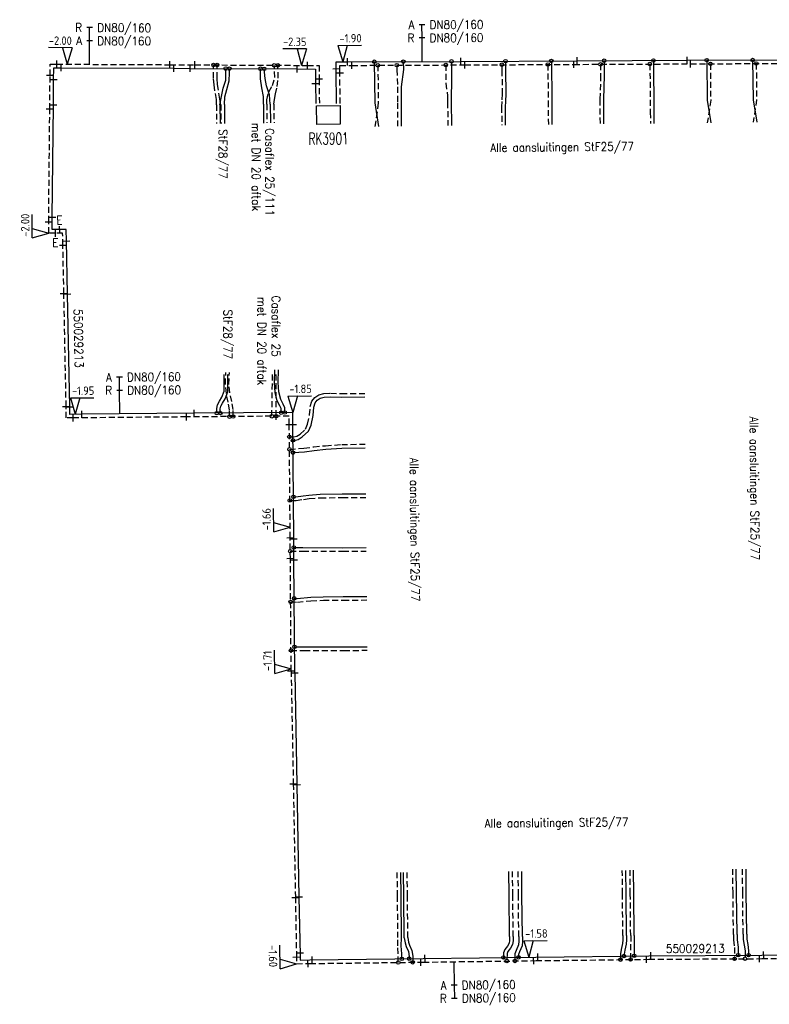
# Model space of a CAD drawing. Header units: millimetres. Extents: x 0 to 118212815, y 0 to 488348790.
# Tile 62 of 143: x 116869719 to 116949411, y 484516112 to 484620696. Entities that reach past the tile are written whole.
import ezdxf
from ezdxf.enums import TextEntityAlignment as Align

# ---------------------------------------------------------------- set-up
doc = ezdxf.new("R2010")
doc.units = ezdxf.units.MM
doc.header["$LTSCALE"] = 200
doc.linetypes.add('HIDDEN2', pattern=[4.7625, 3.175, -1.5875])
for name, color, linetype in [('WW-C-KAST', 7, 'Continuous'), ('WW-C-mof', 7, 'Continuous'), ('WW-C-tstuk', 7, 'Continuous'), ('WW-I-diam', 7, 'Continuous'), ('WW-I-info', 7, 'Continuous'), ('WW-I-NAP', 7, 'Continuous'), ('WW-L-aanvoer', 3, 'Continuous'), ('WW-L-retour', 3, 'HIDDEN2')]:
    doc.layers.add(name, color=color, linetype=linetype)
doc.styles.add('DIN17', font='ROMANS.SHX', dxfattribs={"width": 0.9})
doc.styles.add('ISOCP', font='ISOCP.SHX')

# ---------------------------------------------------------------- blocks, each defined once
blk = doc.blocks.new('LR-mof')
at = {"color": 0, "linetype": 'ByBlock', "lineweight": -2}
blk.add_line((0, -0.75), (0, 0.75), dxfattribs=at)
blk = doc.blocks.new('LR-tsb')
blk.add_circle((0, 0), 0.375)
blk = doc.blocks.new('LR-DIAB2')
at = {"color": 0, "linetype": 'Continuous', "lineweight": -3}
blk.add_line((0, 5), (0, 7.8), dxfattribs=at)
at = {"color": 0, "lineweight": -3}
blk.add_line((0, 0), (0, 5), dxfattribs=at)
for points in [[(0.61, 7.8), (0, 7.8), (-0.61, 7.8)], [(0.61, 5), (0, 5), (-0.61, 5)]]:
    blk.add_lwpolyline(points, dxfattribs=at)
at = {"color": 1, "lineweight": -3, "style": 'DIN17', "width": 0.9}
for tag, p in [('*1', (-1.61, 7.8)), ('*2', (-1.61, 5.02))]:
    blk.add_attdef(tag, text='', height=1.8, dxfattribs=at).set_placement(p, align=Align.MIDDLE_RIGHT)
for tag, p in [('*11', (1.61, 7.8)), ('*12', (1.61, 5))]:
    blk.add_attdef(tag, text='', height=1.8, dxfattribs=at).set_placement(p, align=Align.MIDDLE_LEFT)
blk = doc.blocks.new('nap2')
at = {"color": 0, "linetype": 'Continuous', "lineweight": -3}
for p, q in [((1, 3.5), (-4, 3.5)), ((-1, 3.5), (0, 0)), ((1, 3.5), (0, 0))]:
    blk.add_line(p, q, dxfattribs=at)
at = {"color": 0, "linetype": 'Continuous', "lineweight": -3, "style": 'ISOCP'}
for tag, p in [('*1', (-1.5, 5)), ('*2', (-4, 1.5))]:
    blk.add_attdef(tag, text='', height=1.8, dxfattribs=at).set_placement(p, align=Align.MIDDLE)
blk = doc.blocks.new('nap1')
at = {"color": 0, "linetype": 'Continuous', "lineweight": -3}
for p, q in [((-1, 3.5), (0, 0)), ((-1, 3.5), (4, 3.5)), ((1, 3.5), (0, 0))]:
    blk.add_line(p, q, dxfattribs=at)
at = {"color": 0, "linetype": 'Continuous', "lineweight": -3, "style": 'ISOCP'}
for tag, p in [('*1', (1.7, 5)), ('*2', (4, 1.5))]:
    blk.add_attdef(tag, text='', height=1.8, dxfattribs=at).set_placement(p, align=Align.MIDDLE)
blk = doc.blocks.new('LR-kast')
at = {"color": 0, "linetype": 'ByBlock', "lineweight": -3}
blk.add_lwpolyline([(-2.5, 2), (2.5, 2), (2.5, -2), (-2.5, -2)], close=True, dxfattribs=at)
at = {"color": 7, "linetype": 'ByBlock', "lineweight": -3, "style": 'DIN17', "width": 0.7}
for tag, p in [('*1', (0, 5)), ('*2', (0, -5))]:
    blk.add_attdef(tag, text='', height=2.5, dxfattribs=at).set_placement(p, align=Align.MIDDLE)
at = {"color": 0, "linetype": 'ByBlock', "lineweight": -2, "style": 'DIN17', "width": 0.3, "flags": 1}
for tag, p in [('OCODE', (5, 1.25)), ('NCODE', (10, 1.25)), ('BC', (15, 1.25)), ('RK', (20, 1.25)), ('ST', (5, -1.25)), ('VCODE', (10, -1.25)), ('NIVO', (15, -1.25)), ('IMM', (20, -1.25))]:
    blk.add_attdef(tag, text='', height=1.8, dxfattribs=at).set_placement(p, align=Align.MIDDLE)
blk = doc.blocks.new('LR-hyp')
at = {"color": 7, "linetype": 'ByBlock', "lineweight": -3, "style": 'DIN17', "width": 0.9}
blk.add_attdef('*1', text='', height=1.8, dxfattribs=at).set_placement((0, 0), align=Align.MIDDLE)
at = {"color": 7, "linetype": 'ByBlock', "lineweight": -2, "style": 'DIN17', "width": 0.9, "flags": 1}
blk.add_attdef('*2', text='', height=1.8, dxfattribs=at).set_placement((0, -5), align=Align.MIDDLE)
blk = doc.blocks.new('LR-DIAO2')
at = {"color": 0, "lineweight": -3}
blk.add_line((0, 0), (0, -5), dxfattribs=at)
at = {"color": 0, "linetype": 'Continuous', "lineweight": -3}
blk.add_line((0, -5), (0, -7.8), dxfattribs=at)
at = {"color": 0, "lineweight": -3}
for points in [[(0.61, -5), (0, -5), (-0.61, -5)], [(0.61, -7.8), (0, -7.8), (-0.61, -7.8)]]:
    blk.add_lwpolyline(points, dxfattribs=at)
at = {"color": 1, "lineweight": -3, "style": 'DIN17', "width": 0.9}
for tag, p in [('*1', (-1.61, -5)), ('*2', (-1.61, -7.78))]:
    blk.add_attdef(tag, text='', height=1.8, dxfattribs=at).set_placement(p, align=Align.MIDDLE_RIGHT)
for tag, p in [('*11', (1.61, -5)), ('*12', (1.61, -7.8))]:
    blk.add_attdef(tag, text='', height=1.8, dxfattribs=at).set_placement(p, align=Align.MIDDLE_LEFT)
blk = doc.blocks.new('LR-mofD')
at = {"color": 0, "linetype": 'ByBlock', "lineweight": -2}
blk.add_line((0, -0.75), (0, 0.75), dxfattribs=at)
at = {"color": 1, "linetype": 'ByBlock', "lineweight": -3, "style": 'DIN17', "width": 0.9}
blk.add_attdef('*1', text='', height=1.8, dxfattribs=at).set_placement((0, 2), align=Align.MIDDLE)

msp = doc.modelspace()

# ---------------------------------------------------------------- linework, layer by layer
at = {"layer": 'WW-L-aanvoer'}
for p, q in [((116873327, 484614315), (116873340, 484615595)), ((116873340, 484615595), (116874119, 484615589)), ((116874119, 484615589), (116886116, 484615532)), ((116903363, 484616204), (116904575, 484616217)), ((116903373, 484615273), (116903363, 484616204)), ((116904575, 484616217), (116916626, 484616272)), ((116907415, 484616229), (116907459, 484611851)), ((116910502, 484616244), (116910511, 484615390)), ((116915631, 484616267), (116915620, 484613967)), ((116916626, 484616272), (116928975, 484616325)), ((116921357, 484616292), (116921366, 484615325)), ((116926246, 484616313), (116926280, 484612060)), ((116928975, 484616325), (116940674, 484616382)), ((116931849, 484616339), (116931861, 484614802)), ((116937088, 484616365), (116937140, 484610864)), ((116940674, 484616382), (116958326, 484616464)), ((116942758, 484616392), (116942798, 484612149)), ((116947639, 484616414), (116947678, 484612198)), ((116886116, 484615532), (116887840, 484615521)), ((116887840, 484615521), (116899209, 484615465)), ((116891622, 484614257), (116891632, 484615039)), ((116891632, 484615039), (116891626, 484615503)), ((116892002, 484614204), (116892012, 484615039)), ((116892012, 484615039), (116892006, 484615501)), ((116895317, 484614424), (116895324, 484615484)), ((116895809, 484614461), (116895704, 484615482)), ((116899209, 484615465), (116901168, 484615455)), ((116901168, 484615455), (116901164, 484613916)), ((116903408, 484611806), (116903373, 484615273)), ((116910511, 484615390), (116910275, 484613552)), ((116921366, 484615325), (116921384, 484612807)), ((116931861, 484614802), (116931772, 484612207)), ((116873300, 484611617), (116873327, 484614315)), ((116891340, 484613419), (116891622, 484614257)), ((116891755, 484613298), (116892002, 484614204)), ((116895476, 484613457), (116895317, 484614424)), ((116895974, 484613685), (116895809, 484614461)), ((116896270, 484612720), (116895974, 484613685)), ((116901164, 484613916), (116901198, 484611782)), ((116910275, 484613552), (116910267, 484611882)), ((116915620, 484613967), (116915584, 484612634)), ((116891009, 484611669), (116891340, 484613419)), ((116891484, 484611674), (116891545, 484612498)), ((116891545, 484612498), (116891755, 484613298)), ((116895654, 484612552), (116895476, 484613457)), ((116895638, 484611720), (116895654, 484612552)), ((116896362, 484611728), (116896270, 484612720)), ((116915584, 484612634), (116915590, 484611940)), ((116921384, 484612807), (116921353, 484612005)), ((116873185, 484599690), (116873300, 484611617)), ((116891009, 484611669), (116891029, 484609670)), ((116891484, 484611674), (116891504, 484609675)), ((116895638, 484611720), (116895651, 484609722)), ((116896362, 484611728), (116896381, 484609730)), ((116907459, 484611851), (116907863, 484609359)), ((116910267, 484611882), (116910256, 484609385)), ((116915590, 484611940), (116915614, 484609446)), ((116921353, 484612005), (116921332, 484611446)), ((116921332, 484611446), (116921347, 484609510)), ((116926280, 484612060), (116926299, 484609566)), ((116931772, 484612207), (116931796, 484609627)), ((116942798, 484612149), (116943200, 484609754)), ((116947678, 484612198), (116948081, 484609810)), ((116937140, 484610864), (116937151, 484609687)), ((116873185, 484598397), (116873185, 484599690)), ((116873968, 484598402), (116873185, 484598397)), ((116874661, 484598416), (116873968, 484598402)), ((116874685, 484597196), (116874661, 484598416)), ((116874797, 484591557), (116874685, 484597196)), ((116875042, 484579562), (116874797, 484591557)), ((116896803, 484582151), (116896843, 484583509)), ((116897183, 484582161), (116897222, 484583498)), ((116891459, 484581223), (116891475, 484583016)), ((116891838, 484581153), (116891855, 484583012)), ((116896892, 484581095), (116896803, 484582151)), ((116897268, 484581155), (116897183, 484582161)), ((116891224, 484580599), (116891459, 484581223)), ((116891569, 484580434), (116891838, 484581153)), ((116897106, 484580206), (116896892, 484581095)), ((116897464, 484580342), (116897268, 484581155)), ((116890744, 484579791), (116890969, 484580165)), ((116890969, 484580165), (116891224, 484580599)), ((116891296, 484579971), (116891569, 484580434)), ((116897379, 484579689), (116897106, 484580206)), ((116897717, 484579862), (116897464, 484580342)), ((116900992, 484579553), (116901115, 484580013)), ((116901115, 484580013), (116901346, 484580293)), ((116901346, 484580293), (116901675, 484580498)), ((116901675, 484580498), (116902098, 484580602)), ((116902098, 484580602), (116902778, 484580644)), ((116902778, 484580644), (116903899, 484580601)), ((116903899, 484580601), (116906400, 484580625)), ((116875049, 484578775), (116875042, 484579562)), ((116898750, 484578973), (116888258, 484578889)), ((116890670, 484579389), (116890744, 484579791)), ((116890674, 484578908), (116890670, 484579389)), ((116891050, 484579356), (116891106, 484579654)), ((116891054, 484578911), (116891050, 484579356)), ((116891106, 484579654), (116891296, 484579971)), ((116897530, 484579386), (116897379, 484579689)), ((116897522, 484578964), (116897530, 484579386)), ((116897911, 484579473), (116897717, 484579862)), ((116897902, 484578967), (116897911, 484579473)), ((116898760, 484577706), (116898750, 484578973)), ((116900919, 484578656), (116900992, 484579553)), ((116876336, 484578786), (116875049, 484578775)), ((116888258, 484578889), (116876336, 484578786)), ((116900698, 484577613), (116900919, 484578656)), ((116898858, 484565548), (116898760, 484577706)), ((116899757, 484576388), (116900431, 484576987)), ((116900431, 484576987), (116900698, 484577613)), ((116898774, 484576012), (116898891, 484576013)), ((116898891, 484576013), (116899326, 484576093)), ((116899326, 484576093), (116899757, 484576388)), ((116898784, 484574709), (116899985, 484574812)), ((116899985, 484574812), (116901019, 484574945)), ((116901019, 484574945), (116902260, 484575067)), ((116902260, 484575067), (116903954, 484575198)), ((116903954, 484575198), (116906454, 484575224)), ((116898822, 484570015), (116899067, 484570017)), ((116899067, 484570017), (116899848, 484570125)), ((116899848, 484570125), (116900454, 484570206)), ((116900454, 484570206), (116901666, 484570297)), ((116901666, 484570297), (116904003, 484570320)), ((116904003, 484570320), (116906504, 484570341)), ((116898875, 484563336), (116898858, 484565548)), ((116898865, 484564628), (116899813, 484564637)), ((116899813, 484564637), (116904060, 484564611)), ((116904060, 484564611), (116906561, 484564635)), ((116898959, 484551322), (116898875, 484563336)), ((116898904, 484559226), (116899224, 484559224)), ((116899224, 484559224), (116900658, 484559342)), ((116900658, 484559342), (116901990, 484559405)), ((116901990, 484559405), (116904113, 484559415)), ((116904113, 484559415), (116906614, 484559439)), ((116898940, 484554084), (116899950, 484554089)), ((116899950, 484554089), (116904168, 484554075)), ((116904168, 484554075), (116906668, 484554098)), ((116898959, 484551322), (116899187, 484539443)), ((116899187, 484539443), (116899409, 484527493)), ((116910264, 484527600), (116910239, 484530100)), ((116910564, 484527603), (116910539, 484530103)), ((116921759, 484527716), (116921733, 484530215)), ((116923118, 484527729), (116923095, 484530229)), ((116934182, 484527841), (116934161, 484530340)), ((116935012, 484527849), (116934987, 484530348)), ((116945931, 484527960), (116945903, 484530458)), ((116946963, 484527971), (116946941, 484530468)), ((116921803, 484523310), (116921759, 484527716)), ((116923159, 484523323), (116923118, 484527729)), ((116934220, 484523432), (116934182, 484527841)), ((116935055, 484523434), (116935012, 484527849)), ((116945979, 484523543), (116945931, 484527960)), ((116947003, 484523555), (116946963, 484527971)), ((116899409, 484527493), (116899523, 484521349)), ((116910309, 484523188), (116910264, 484527600)), ((116910610, 484523170), (116910564, 484527603)), ((116945979, 484523543), (116945979, 484522970)), ((116947003, 484523555), (116947008, 484523036)), ((116910288, 484522339), (116910309, 484523188)), ((116910610, 484523170), (116910685, 484522641)), ((116910685, 484522641), (116910811, 484522254)), ((116921741, 484522590), (116921593, 484522277)), ((116921798, 484522886), (116921741, 484522590)), ((116921803, 484523310), (116921798, 484522886)), ((116923173, 484522798), (116923121, 484522321)), ((116923159, 484523323), (116923173, 484522798)), ((116934184, 484522494), (116934042, 484521858)), ((116934234, 484522945), (116934184, 484522494)), ((116934220, 484523432), (116934234, 484522945)), ((116935055, 484523434), (116935044, 484521256)), ((116945979, 484522970), (116946090, 484522166)), ((116947008, 484523036), (116947120, 484522448)), ((116910346, 484521484), (116910288, 484522339)), ((116910346, 484520945), (116910346, 484521484)), ((116910811, 484522254), (116911039, 484521731)), ((116911039, 484521731), (116911131, 484521207)), ((116921166, 484521591), (116921138, 484521083)), ((116921287, 484521925), (116921166, 484521591)), ((116921593, 484522277), (116921287, 484521925)), ((116922855, 484521696), (116922735, 484521410)), ((116923121, 484522321), (116922855, 484521696)), ((116934042, 484521858), (116933964, 484521441)), ((116933964, 484521441), (116933964, 484521243)), ((116946090, 484522166), (116946098, 484521328)), ((116947120, 484522448), (116947206, 484521810)), ((116947206, 484521810), (116947210, 484521334)), ((116899523, 484521349), (116899533, 484520808)), ((116899533, 484520808), (116900575, 484520825)), ((116900575, 484520825), (116912598, 484520972)), ((116911131, 484521207), (116911128, 484520954)), ((116912598, 484520972), (116924605, 484521129)), ((116922735, 484521410), (116922744, 484521104)), ((116924605, 484521129), (116936600, 484521275)), ((116936600, 484521275), (116948601, 484521342)), ((116948601, 484521342), (116960564, 484521420))]:
    msp.add_line(p, q, dxfattribs=at)
at = {"layer": 'WW-L-retour'}
for p, q in [((116872951, 484614768), (116872963, 484615979)), ((116872963, 484615979), (116873670, 484615972)), ((116873670, 484615972), (116885671, 484615915)), ((116885671, 484615915), (116888337, 484615899)), ((116888337, 484615899), (116900329, 484615839)), ((116890331, 484614481), (116890331, 484615889)), ((116890711, 484614496), (116890711, 484615887)), ((116896831, 484614546), (116896778, 484615857)), ((116897214, 484614499), (116897159, 484615855)), ((116900329, 484615839), (116901550, 484615833)), ((116901550, 484615833), (116901542, 484614365)), ((116903747, 484615828), (116905030, 484615840)), ((116903753, 484615276), (116903747, 484615828)), ((116905030, 484615840), (116917029, 484615893)), ((116907799, 484615852), (116907839, 484611855)), ((116909819, 484615861), (116909824, 484615386)), ((116915029, 484615884), (116915020, 484613944)), ((116917029, 484615893), (116928628, 484615947)), ((116920981, 484615912), (116920986, 484615322)), ((116925869, 484615934), (116925900, 484612055)), ((116928628, 484615947), (116941029, 484616004)), ((116931472, 484615960), (116931481, 484614807)), ((116936712, 484615984), (116936760, 484610860)), ((116941029, 484616004), (116958045, 484616083)), ((116943141, 484616014), (116943177, 484612153)), ((116948022, 484616036), (116948058, 484612201)), ((116872916, 484611180), (116872951, 484614768)), ((116896585, 484613711), (116896831, 484614546)), ((116903788, 484611810), (116903753, 484615276)), ((116909824, 484615386), (116909895, 484613566)), ((116920986, 484615322), (116921004, 484612813)), ((116931481, 484614807), (116931392, 484612212)), ((116890386, 484613777), (116890331, 484614481)), ((116890475, 484613149), (116890386, 484613777)), ((116890764, 484613818), (116890711, 484614496)), ((116890850, 484613207), (116890764, 484613818)), ((116896199, 484613039), (116896585, 484613711)), ((116896923, 484612812), (116897085, 484613596)), ((116897085, 484613596), (116897214, 484614499)), ((116901542, 484614365), (116901579, 484611786)), ((116909895, 484613566), (116909887, 484611877)), ((116915020, 484613944), (116915204, 484612620)), ((116890628, 484612228), (116890475, 484613149)), ((116891008, 484612263), (116890850, 484613207)), ((116895979, 484612201), (116896199, 484613039)), ((116896803, 484612226), (116896923, 484612812)), ((116915204, 484612620), (116915210, 484611936)), ((116921004, 484612813), (116920973, 484612000)), ((116890630, 484611665), (116890628, 484612228)), ((116890630, 484611665), (116890649, 484609665)), ((116891104, 484611670), (116891008, 484612263)), ((116891104, 484611670), (116891124, 484609671)), ((116895979, 484611724), (116895979, 484612201)), ((116895979, 484611724), (116896007, 484609726)), ((116896739, 484611732), (116896803, 484612226)), ((116896739, 484611732), (116896759, 484609734)), ((116907839, 484611855), (116907483, 484609354)), ((116909887, 484611877), (116909876, 484609381)), ((116915210, 484611936), (116915234, 484609441)), ((116920973, 484612000), (116920952, 484611451)), ((116920952, 484611451), (116920967, 484609506)), ((116925900, 484612055), (116925919, 484609561)), ((116931392, 484612212), (116931416, 484609623)), ((116943177, 484612153), (116942820, 484609751)), ((116948058, 484612201), (116947701, 484609805)), ((116872803, 484599235), (116872916, 484611180)), ((116936760, 484610860), (116936771, 484609683)), ((116872806, 484598016), (116872803, 484599235)), ((116873513, 484598017), (116872806, 484598016)), ((116874288, 484598028), (116873513, 484598017)), ((116874314, 484596746), (116874288, 484598028)), ((116874416, 484591607), (116874314, 484596746)), ((116874662, 484579606), (116874416, 484591607)), ((116891586, 484581944), (116891639, 484583223)), ((116891967, 484581958), (116892019, 484583208)), ((116896527, 484578575), (116896603, 484582998)), ((116896991, 484578579), (116896983, 484582992)), ((116891693, 484580998), (116891586, 484581944)), ((116892069, 484581058), (116891967, 484581958)), ((116892257, 484580137), (116892069, 484581058)), ((116891884, 484580064), (116891693, 484580998)), ((116892035, 484579243), (116891884, 484580064)), ((116892415, 484579275), (116892257, 484580137)), ((116900616, 484579618), (116900769, 484580191)), ((116900769, 484580191), (116901092, 484580583)), ((116901092, 484580583), (116901526, 484580852)), ((116901526, 484580852), (116902041, 484580979)), ((116902041, 484580979), (116902774, 484581024)), ((116902774, 484581024), (116903895, 484580982)), ((116903895, 484580982), (116906396, 484581006)), ((116874672, 484578391), (116874662, 484579606)), ((116892028, 484578539), (116892035, 484579243)), ((116892409, 484578542), (116892415, 484579275)), ((116900542, 484578711), (116900616, 484579618)), ((116875395, 484578398), (116874672, 484578391)), ((116887455, 484578502), (116875395, 484578398)), ((116898373, 484578590), (116887455, 484578502)), ((116898380, 484577704), (116898373, 484578590)), ((116900334, 484577728), (116900542, 484578711)), ((116898477, 484565678), (116898380, 484577704)), ((116899522, 484576688), (116900115, 484577214)), ((116900115, 484577214), (116900334, 484577728)), ((116898391, 484576389), (116898855, 484576393)), ((116898855, 484576393), (116899178, 484576452)), ((116899178, 484576452), (116899522, 484576688)), ((116898401, 484575058), (116899944, 484575190)), ((116899944, 484575190), (116900976, 484575323)), ((116900976, 484575323), (116902226, 484575446)), ((116902226, 484575446), (116903951, 484575579)), ((116903951, 484575579), (116906451, 484575604)), ((116898445, 484569632), (116899095, 484569637)), ((116899095, 484569637), (116899899, 484569749)), ((116899899, 484569749), (116900494, 484569828)), ((116900494, 484569828), (116901682, 484569917)), ((116901682, 484569917), (116904007, 484569940)), ((116904007, 484569940), (116906507, 484569961)), ((116898494, 484563481), (116898477, 484565678)), ((116898488, 484564244), (116899814, 484564257)), ((116898578, 484551524), (116898494, 484563481)), ((116899814, 484564257), (116904064, 484564231)), ((116904064, 484564231), (116906565, 484564255)), ((116898526, 484558849), (116899238, 484558844)), ((116899238, 484558844), (116900683, 484558963)), ((116900683, 484558963), (116902000, 484559025)), ((116902000, 484559025), (116904117, 484559036)), ((116904117, 484559036), (116906617, 484559059)), ((116898562, 484553702), (116899950, 484553709)), ((116899950, 484553709), (116904171, 484553695)), ((116904171, 484553695), (116906671, 484553718)), ((116898578, 484551524), (116898806, 484539538)), ((116898806, 484539538), (116899029, 484527486)), ((116909884, 484527596), (116909859, 484530096)), ((116910943, 484527607), (116910918, 484530106)), ((116922139, 484527719), (116922113, 484530219)), ((116922738, 484527725), (116922715, 484530225)), ((116933802, 484527837), (116933781, 484530336)), ((116934632, 484527845), (116934607, 484530344)), ((116945551, 484527956), (116945523, 484530454)), ((116946583, 484527967), (116946561, 484530464)), ((116922183, 484523305), (116922139, 484527719)), ((116922779, 484523312), (116922738, 484527725)), ((116933840, 484523421), (116933802, 484527837)), ((116934675, 484523436), (116934632, 484527845)), ((116945599, 484523543), (116945551, 484527956)), ((116946623, 484523552), (116946583, 484527967)), ((116899029, 484527486), (116899143, 484521342)), ((116909928, 484523191), (116909884, 484527596)), ((116910988, 484523211), (116910943, 484527607)), ((116945599, 484523543), (116945599, 484522944)), ((116946623, 484523552), (116946629, 484522998)), ((116909907, 484522331), (116909928, 484523191)), ((116910988, 484523211), (116911057, 484522727)), ((116911057, 484522727), (116911167, 484522389)), ((116922105, 484522471), (116921914, 484522068)), ((116922177, 484522847), (116922105, 484522471)), ((116922183, 484523305), (116922177, 484522847)), ((116922793, 484522813), (116922750, 484522419)), ((116922779, 484523312), (116922793, 484522813)), ((116933808, 484522557), (116933669, 484521934)), ((116933853, 484522961), (116933808, 484522557)), ((116933840, 484523421), (116933853, 484522961)), ((116934675, 484523436), (116934662, 484520872)), ((116945599, 484522944), (116945710, 484522138)), ((116946629, 484522998), (116946745, 484522387)), ((116909966, 484521471), (116909907, 484522331)), ((116909966, 484520560), (116909966, 484521471)), ((116911167, 484522389), (116911406, 484521842)), ((116911406, 484521842), (116911511, 484521238)), ((116921542, 484521514), (116921499, 484520708)), ((116921620, 484521729), (116921542, 484521514)), ((116921914, 484522068), (116921620, 484521729)), ((116922505, 484521844), (116922353, 484521481)), ((116922353, 484521481), (116922375, 484520719)), ((116922750, 484522419), (116922505, 484521844)), ((116933669, 484521934), (116933584, 484521476)), ((116933584, 484521476), (116933584, 484520858)), ((116945710, 484522138), (116945721, 484520946)), ((116946745, 484522387), (116946827, 484521783)), ((116946827, 484521783), (116946833, 484520952)), ((116899143, 484521342), (116899160, 484520421)), ((116899160, 484520421), (116900580, 484520445)), ((116900580, 484520445), (116912602, 484520592)), ((116911511, 484521238), (116911503, 484520579)), ((116912602, 484520592), (116924609, 484520749)), ((116924609, 484520749), (116936603, 484520895)), ((116936603, 484520895), (116948603, 484520962)), ((116948603, 484520962), (116960566, 484521040))]:
    msp.add_line(p, q, dxfattribs=at)

# ---------------------------------------------------------------- block references
at = {"layer": 'WW-C-KAST', "linetype": 'Continuous'}
ref = msp.add_blockref('LR-kast', (116902532, 484610573), dxfattribs=dict(at, xscale=500, yscale=500, zscale=500, rotation=0.567999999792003))
ref.add_attrib('*1', 'RK3901', dxfattribs={"layer": '0', "color": 7, "linetype": 'ByBlock', "lineweight": -3, "height": 1250, "rotation": 0.568, "style": 'DIN17', "width": 0.65}).set_placement((116902558, 484608066), align=Align.MIDDLE)
at = {"layer": 'WW-C-mof', "linetype": 'Continuous', "xscale": 500, "yscale": 500, "zscale": 500}
for p, rotation in [((116916626, 484616272), 0.2555000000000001), ((116928975, 484616325), 0.2632), ((116940674, 484616382), 0.2632), ((116873670, 484615972), 359.4281999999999), ((116874119, 484615589), 359.7326), ((116885671, 484615915), 359.7326), ((116886116, 484615532), 359.6422), ((116887840, 484615521), 359.6422), ((116888337, 484615899), 359.7145), ((116899209, 484615465), 359.7145), ((116900329, 484615839), 359.7145), ((116904575, 484616217), 0.5920000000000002), ((116905030, 484615840), 0.2555000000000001), ((116917029, 484615893), 0.2644), ((116928628, 484615947), 0.2644), ((116941029, 484616004), 0.2654), ((116872951, 484614768), 89.42820000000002), ((116903370, 484615492), 270.592), ((116903755, 484615045), 270.592), ((116873327, 484614315), 89.42820000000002), ((116901164, 484613916), 270.9110000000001), ((116901542, 484614365), 89.7145), ((116873300, 484611617), 89.42820000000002), ((116872916, 484611180), 89.4498), ((116872803, 484599235), 270.1049), ((116873185, 484599690), 89.4498), ((116874314, 484596746), 271.1356), ((116874685, 484597196), 271.1356), ((116874416, 484591607), 271.1356), ((116874797, 484591557), 271.1735), ((116874662, 484579606), 271.1735), ((116875042, 484579562), 270.4957), ((116876336, 484578786), 0.4957), ((116888258, 484578889), 0.4631000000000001), ((116896999, 484578579), 0.4643), ((116875395, 484578398), 0.4957), ((116887455, 484578502), 0.4957), ((116898380, 484577704), 270.4631), ((116898760, 484577706), 270.4631), ((116898477, 484565678), 270.4631), ((116898858, 484565548), 270.4313), ((116898494, 484563481), 270.4313), ((116898875, 484563336), 270.4016), ((116898578, 484551524), 271.0901), ((116898959, 484551322), 271.1017), ((116898806, 484539538), 271.0289), ((116899187, 484539443), 271.0609000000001), ((116899029, 484527453), 271.0609000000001), ((116899408, 484527532), 271.0609000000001), ((116899518, 484521586), 271.0609000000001), ((116924812, 484521131), 0.7018), ((116936812, 484521277), 0.3187), ((116948810, 484521344), 0.3744), ((116899146, 484521136), 271.0609000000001), ((116900368, 484520441), 0.9389), ((116900815, 484520828), 0.7032), ((116912370, 484520589), 0.7032), ((116912809, 484520975), 0.7457), ((116924364, 484520745), 0.7457), ((116936366, 484520893), 0.7018), ((116948369, 484520961), 0.3187)]:
    msp.add_blockref('LR-mof', p, dxfattribs=dict(at, rotation=rotation))
at = {"layer": 'WW-C-mof', "xscale": 500, "yscale": 500, "zscale": 500, "rotation": 1.1356}
msp.add_blockref('LR-mofD', (116873968, 484598402), dxfattribs=at).add_auto_attribs({'*1': 'E'})
at = {"layer": 'WW-C-mof'}
ref = msp.add_blockref('LR-mofD', (116873513, 484598017), dxfattribs=dict(at, xscale=500, yscale=500, zscale=500, rotation=0.1049))
ref.add_attrib('*1', 'E', dxfattribs={"layer": '0', "color": 1, "linetype": 'ByBlock', "lineweight": -3, "height": 900, "rotation": 0.1049, "style": 'DIN17', "width": 0.9}).set_placement((116873512, 484597017), align=Align.MIDDLE)
at = {"layer": 'WW-C-tstuk', "linetype": 'Continuous', "xscale": 500, "yscale": 500, "zscale": 500}
for p, rotation in [((116947639, 484616414), 270.5368), ((116890331, 484615889), 359.7145), ((116890711, 484615887), 359.7145), ((116891626, 484615503), 359.7129), ((116892006, 484615501), 359.7129), ((116895324, 484615484), 179.7129), ((116895704, 484615482), 179.7129), ((116896778, 484615857), 179.7145), ((116897159, 484615855), 179.7145), ((116907415, 484616229), 270.568), ((116907799, 484615852), 270.568), ((116909819, 484615861), 270.568), ((116910502, 484616244), 270.568), ((116915029, 484615884), 180.2557), ((116915631, 484616267), 269.7324), ((116920981, 484615912), 270.5526), ((116921357, 484616292), 270.5526), ((116925869, 484615934), 270.449), ((116926246, 484616313), 270.449), ((116931472, 484615960), 270.449), ((116931849, 484616339), 270.449), ((116936712, 484615984), 270.5368), ((116937088, 484616365), 270.5368), ((116942758, 484616392), 270.5368), ((116943141, 484616014), 270.5368), ((116948022, 484616036), 270.5368), ((116890674, 484578908), 0.4631000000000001), ((116891054, 484578911), 0.4631000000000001), ((116897522, 484578964), 180.4631), ((116897902, 484578967), 180.4631), ((116892028, 484578539), 0.4643), ((116892409, 484578542), 0.4643), ((116896527, 484578575), 180.4643), ((116896991, 484578579), 180.4643), ((116898391, 484576389), 270.4631), ((116898774, 484576012), 270.463), ((116898401, 484575058), 270.4631), ((116898784, 484574709), 270.463), ((116898445, 484569632), 90.46309999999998), ((116898822, 484570015), 90.463), ((116898488, 484564244), 90.4322), ((116898865, 484564628), 270.4303), ((116898904, 484559226), 270.4016), ((116898526, 484558849), 270.4017000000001), ((116898562, 484553702), 90.40170000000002), ((116898940, 484554084), 90.40160000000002), ((116933964, 484521243), 180.7018), ((116935044, 484521256), 180.7018), ((116946098, 484521328), 180.3187), ((116947210, 484521334), 180.3187), ((116909966, 484520560), 180.7032), ((116910346, 484520945), 180.7032), ((116911128, 484520954), 180.7032), ((116911503, 484520579), 180.7032), ((116921138, 484521083), 180.7457), ((116921499, 484520708), 180.7457), ((116922375, 484520719), 180.7457), ((116922744, 484521104), 180.7457), ((116933584, 484520858), 180.7018), ((116934662, 484520872), 180.7018), ((116945721, 484520946), 180.3187), ((116946833, 484520952), 180.3187)]:
    msp.add_blockref('LR-tsb', p, dxfattribs=dict(at, rotation=rotation))
at = {"layer": 'WW-I-diam', "linetype": 'Continuous', "xscale": 500, "yscale": 500, "zscale": 500}
for name, p, rotation, values in [('LR-DIAB2', (116877140, 484615955), 359.7268102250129, {'*1': 'R', '*11': 'DN80/160', '*2': 'A', '*12': 'DN80/160'}), ('LR-DIAB2', (116912503, 484616253), 0.261425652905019, {'*1': 'A', '*11': 'DN80/160', '*2': 'R', '*12': 'DN80/160'}), ('LR-DIAB2', (116880362, 484578821), 0.494529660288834, {'*1': 'A', '*11': 'DN80/160', '*2': 'R', '*12': 'DN80/160'}), ('LR-DIAO2', (116915876, 484520635), 0.7456806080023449, {'*1': 'A', '*11': 'DN80/160', '*2': 'R', '*12': 'DN80/160'})]:
    msp.add_blockref(name, p, dxfattribs=dict(at, rotation=rotation)).add_auto_attribs(values)
at = {"layer": 'WW-I-info', "linetype": 'Continuous'}
ref = msp.add_blockref('LR-hyp', (116873671, 484584030), dxfattribs=dict(at, xscale=500, yscale=500, zscale=500, rotation=91.17349999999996))
ref.add_attrib('*1', '550029213', dxfattribs={"layer": '0', "color": 0, "linetype": 'ByBlock', "lineweight": -3, "height": 900, "rotation": 271.1735, "style": 'DIN17', "width": 0.9}).set_placement((116875988, 484586849), align=Align.MIDDLE)
ref = msp.add_blockref('LR-hyp', (116941545, 484522033), dxfattribs=dict(at, xscale=500.0000000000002, yscale=500.0000000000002, zscale=500.0000000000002, rotation=0.3186999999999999))
ref.add_attrib('*1', '550029213', dxfattribs={"layer": '0', "color": 0, "linetype": 'ByBlock', "lineweight": -3, "height": 900, "rotation": 0.3187, "style": 'DIN17', "width": 0.9}).set_placement((116941545, 484522033), align=Align.MIDDLE)
at = {"layer": 'WW-I-NAP', "linetype": 'Continuous'}
ref = msp.add_blockref('nap2', (116874777, 484615967), dxfattribs=dict(at, xscale=500, yscale=500, zscale=500, rotation=359.7268102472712))
ref.add_attrib('*1', '-2.00', dxfattribs={"layer": '0', "color": 1, "linetype": 'Continuous', "lineweight": -3, "height": 900, "rotation": 359.72681, "style": 'ISOCP'}).set_placement((116874039, 484618470), align=Align.MIDDLE)
ref = msp.add_blockref('nap2', (116899695, 484615842), dxfattribs=dict(at, xscale=500, yscale=500, zscale=500, rotation=359.7145059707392))
ref.add_attrib('*1', '-2.35', dxfattribs={"layer": '0', "color": 1, "linetype": 'Continuous', "lineweight": -3, "height": 900, "rotation": 359.71451, "style": 'ISOCP'}).set_placement((116898957, 484618346), align=Align.MIDDLE)
ref = msp.add_blockref('nap1', (116904068, 484616211), dxfattribs=dict(at, xscale=500, yscale=500, zscale=500, rotation=0.5920027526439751))
ref.add_attrib('*1', '-1.90', dxfattribs={"layer": '0', "color": 1, "linetype": 'Continuous', "lineweight": -3, "height": 900, "rotation": 0.592, "style": 'ISOCP'}).set_placement((116904892, 484618720), align=Align.MIDDLE)
ref = msp.add_blockref('nap1', (116872806, 484598016), dxfattribs=dict(at, xscale=500, yscale=500, zscale=500, rotation=90.10494661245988))
ref.add_attrib('*1', '-2.00', dxfattribs={"layer": '0', "color": 1, "linetype": 'Continuous', "lineweight": -3, "height": 900, "rotation": 90.10495, "style": 'ISOCP'}).set_placement((116870304, 484598862), align=Align.MIDDLE)
ref = msp.add_blockref('nap1', (116875635, 484578780), dxfattribs=dict(at, xscale=500, yscale=500, zscale=500, rotation=0.4956800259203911))
ref.add_attrib('*1', '-1.95', dxfattribs={"layer": '0', "color": 1, "linetype": 'Continuous', "lineweight": -3, "height": 900, "rotation": 0.49568, "style": 'ISOCP'}).set_placement((116876464, 484581287), align=Align.MIDDLE)
ref = msp.add_blockref('nap1', (116898750, 484578973), dxfattribs=dict(at, xscale=500, yscale=500, zscale=500, rotation=0.4631446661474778))
ref.add_attrib('*1', '-1.85', dxfattribs={"layer": '0', "color": 1, "linetype": 'Continuous', "lineweight": -3, "height": 900, "rotation": 0.46314, "style": 'ISOCP'}).set_placement((116899580, 484581480), align=Align.MIDDLE)
ref = msp.add_blockref('nap1', (116898468, 484566806), dxfattribs=dict(at, xscale=500, yscale=500, zscale=500, rotation=90.46314480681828))
ref.add_attrib('*1', '-1.66', dxfattribs={"layer": '0', "color": 1, "linetype": 'Continuous', "lineweight": -3, "height": 900, "rotation": 90.46314, "style": 'ISOCP'}).set_placement((116895961, 484567636), align=Align.MIDDLE)
ref = msp.add_blockref('nap1', (116898576, 484551754), dxfattribs=dict(at, xscale=500, yscale=500, zscale=500, rotation=90.40172531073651))
ref.add_attrib('*1', '-1.71', dxfattribs={"layer": '0', "color": 1, "linetype": 'Continuous', "lineweight": -3, "height": 900, "rotation": 90.40173, "style": 'ISOCP'}).set_placement((116896070, 484552587), align=Align.MIDDLE)
ref = msp.add_blockref('nap1', (116923833, 484521118), dxfattribs=dict(at, xscale=500, yscale=500, zscale=500, rotation=0.745681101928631))
ref.add_attrib('*1', '-1.58', dxfattribs={"layer": '0', "color": 1, "linetype": 'Continuous', "lineweight": -3, "height": 900, "rotation": 0.74568, "style": 'ISOCP'}).set_placement((116924651, 484523629), align=Align.MIDDLE)
ref = msp.add_blockref('nap1', (116899160, 484520421), dxfattribs=dict(at, xscale=500, yscale=500, zscale=500, rotation=90.93893802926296))
ref.add_attrib('*1', '-1.60', dxfattribs={"layer": '0', "color": 1, "linetype": 'Continuous', "lineweight": -3, "height": 900, "rotation": 270.93894, "style": 'ISOCP'}).set_placement((116896646, 484521231), align=Align.MIDDLE)

# ---------------------------------------------------------------- texts
at = {"layer": 'WW-I-info', "style": 'DIN17', "width": 0.9}
for s, rotation, p in [('met DN 20 aftak', 270.00352, (116894416, 484609749)), ('StF28/77', 270.00352, (116890889, 484609075)), ('Casaflex 25/111', 270.00352, (116895855, 484609180)), ('Alle aansluitingen StF25/77', 0.568, (116919756, 484606653)), ('met DN 20 aftak', 270.00352, (116895013, 484591241)), ('Casaflex 25', 270.00352, (116896527, 484591389)), ('StF28/77', 270.00352, (116891403, 484589915)), ('Alle aansluitingen StF25/77', 270.568, (116947314, 484578545)), ('Alle aansluitingen StF25/77', 270.568, (116911193, 484574172)), ('Alle aansluitingen StF25/77', 0.568, (116919160, 484534886))]:
    msp.add_text(s, height=900, rotation=rotation, dxfattribs=at).set_placement(p)

doc.saveas('drawing.dxf')
